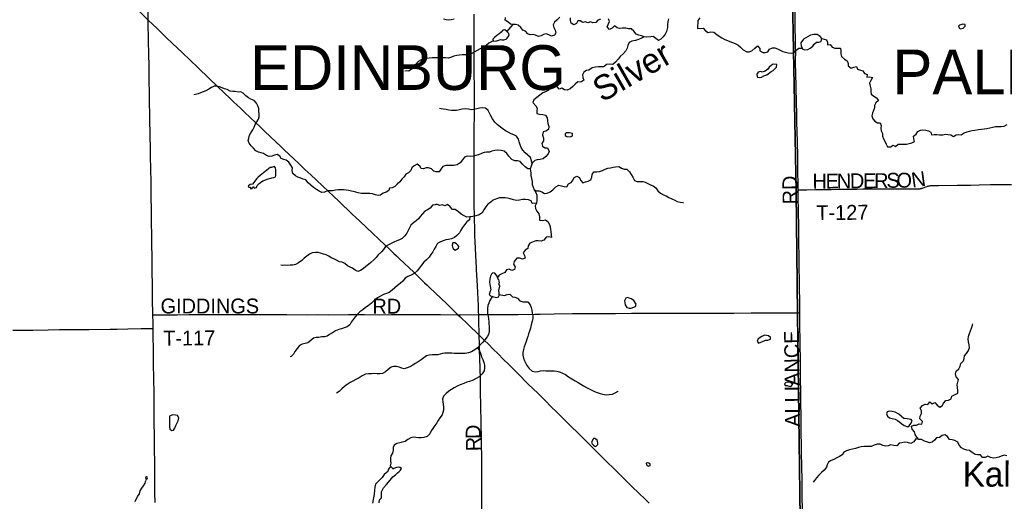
# Model space of a CAD drawing. Header units: feet. Extents: x 2113747 to 2516209, y 960708 to 1356798.
# Tile 209 of 253: x 2339271 to 2359090, y 1121601 to 1131297. Entities that reach past the tile are written whole.
import ezdxf

# ---------------------------------------------------------------- set-up
doc = ezdxf.new("R2010")
doc.units = ezdxf.units.FT
doc.header["$LTSCALE"] = 50
doc.header["$MEASUREMENT"] = 0
doc.linetypes.add('OhDOT_USTN3', pattern=[0.22, 0.165, -0.055])
for name, color, linetype in [('0_Xref', 7, 'Continuous'), ('GM_X_County_Road', 3, 'Continuous'), ('GM_X_County_Road_Text', 3, 'Continuous'), ('GM_X_Minor_Lake', 5, 'Continuous'), ('GM_X_Minor_River', 5, 'Continuous'), ('GM_X_Minor_River_Text', 5, 'Continuous'), ('GM_X_State_Route', 1, 'Continuous'), ('GM_X_Township', 251, 'OhDOT_USTN3'), ('GM_X_Township_Road', 4, 'Continuous'), ('GM_X_Township_Road_Text', 4, 'Continuous'), ('GM_X_Township_Text', 251, 'Continuous')]:
    doc.layers.add(name, color=color, linetype=linetype)
doc.styles.add('Styledgn030', font='dgn030.shx')
doc.styles.add('Styledgn031', font='dgn031.shx')

# ---------------------------------------------------------------- blocks, each defined once
blk = doc.blocks.new('POR')
at = {"layer": 'GM_X_County_Road', "flags": 128}
for points in [[(2341858, 1131289), (2341855, 1131391), (2341852, 1131540), (2341851, 1131769), (2341847, 1131942)], [(2354941, 1127874), (2354938, 1128011), (2354937, 1128215), (2354932, 1128550), (2354926, 1128841), (2354921, 1129048), (2354916, 1129225), (2354912, 1129415), (2354910, 1129622), (2354903, 1129940), (2354893, 1130225), (2354887, 1130409), (2354888, 1130484), (2354892, 1130641), (2354890, 1130759), (2354884, 1130923), (2354882, 1131104), (2354879, 1131471), (2354875, 1131877), (2354873, 1131944)], [(2354974, 1125395), (2354972, 1125565), (2354968, 1125958), (2354960, 1126401), (2354953, 1126936), (2354951, 1127143), (2354943, 1127730), (2354941, 1127874)], [(2355072, 1118594), (2355068, 1118733), (2355064, 1118931), (2355062, 1119065), (2355057, 1119262), (2355052, 1119540), (2355046, 1119967), (2355043, 1120102), (2355040, 1120292), (2355036, 1120671), (2355034, 1120824), (2355029, 1121145), (2355026, 1121447), (2355023, 1121674), (2355021, 1121818), (2355018, 1121999), (2355012, 1122326), (2355009, 1122559), (2354995, 1123747), (2354989, 1124140), (2354986, 1124406), (2354982, 1124797), (2354977, 1125177), (2354974, 1125395)]]:
    blk.add_lwpolyline(points, dxfattribs=at)
at = {"layer": 'GM_X_Minor_Lake'}
for p, q in [((2358218, 1131194), (2358190, 1131184)), ((2349082, 1130926), (2349115, 1130971)), ((2355263, 1130806), (2355308, 1130847)), ((2354308, 1130187), (2354399, 1130251)), ((2350287, 1128943), (2350359, 1128936)), ((2344311, 1128321), (2344111, 1128162)), ((2348088, 1126760), (2348064, 1126787)), ((2348805, 1125719), (2348875, 1125707)), ((2351579, 1125492), (2351664, 1125524)), ((2354284, 1124843), (2354328, 1124848)), ((2354734, 1123924), (2354767, 1123918)), ((2342289, 1123313), (2342283, 1123152)), ((2357178, 1123122), (2357209, 1123165)), ((2350822, 1122863), (2350781, 1122792)), ((2351943, 1122313), (2351960, 1122323)), ((2341802, 1122079), (2341810, 1122047)), ((2346528, 1122042), (2346433, 1121948))]:
    blk.add_line(p, q, dxfattribs=at)
at = {"layer": 'GM_X_Minor_Lake', "flags": 128}
for points in [[(2349115, 1130971), (2349121, 1130987), (2349114, 1131019), (2349069, 1131065), (2349036, 1131092), (2348996, 1131089), (2348965, 1131048), (2348914, 1131009), (2348877, 1130976), (2348829, 1130937), (2348794, 1130906), (2348798, 1130874), (2348851, 1130863), (2348912, 1130887), (2348948, 1130896), (2348976, 1130892), (2349018, 1130893), (2349062, 1130906), (2349082, 1130926)], [(2358190, 1131184), (2358182, 1131179), (2358170, 1131165), (2358179, 1131135), (2358203, 1131116), (2358263, 1131127), (2358304, 1131170), (2358300, 1131198), (2358256, 1131207), (2358218, 1131194)], [(2355308, 1130847), (2355355, 1130844), (2355406, 1130857), (2355415, 1130920), (2355386, 1130959), (2355321, 1131000), (2355257, 1130997), (2355186, 1130983), (2355140, 1130958), (2355045, 1130904), (2354992, 1130831), (2355002, 1130763), (2355033, 1130707), (2355077, 1130690), (2355137, 1130699), (2355185, 1130724), (2355234, 1130766), (2355263, 1130806)], [(2354399, 1130251), (2354440, 1130276), (2354462, 1130298), (2354501, 1130341), (2354510, 1130398), (2354440, 1130402), (2354396, 1130377), (2354359, 1130339), (2354330, 1130298), (2354275, 1130259), (2354215, 1130239), (2354187, 1130251), (2354133, 1130244), (2354107, 1130203), (2354112, 1130153), (2354125, 1130137), (2354159, 1130134), (2354201, 1130139), (2354248, 1130164), (2354308, 1130187)], [(2350359, 1128936), (2350397, 1128961), (2350400, 1129005), (2350339, 1129022), (2350273, 1129017), (2350252, 1128998), (2350250, 1128964), (2350287, 1128943)], [(2344111, 1128162), (2344073, 1128124), (2344041, 1128103), (2344020, 1128067), (2343982, 1128021), (2343957, 1127984), (2343913, 1127978), (2343875, 1127955), (2343871, 1127939), (2343886, 1127923), (2343916, 1127925), (2343918, 1127905), (2343926, 1127889), (2343950, 1127898), (2343954, 1127918), (2343975, 1127938), (2343990, 1127906), (2344036, 1127919), (2344053, 1127957), (2344093, 1127998), (2344118, 1128022), (2344164, 1128051), (2344206, 1128069), (2344252, 1128084), (2344269, 1128094), (2344325, 1128107), (2344347, 1128111), (2344385, 1128120), (2344417, 1128136), (2344429, 1128158), (2344428, 1128183), (2344426, 1128211), (2344428, 1128241), (2344425, 1128275), (2344421, 1128313), (2344400, 1128345), (2344339, 1128324), (2344311, 1128321)], [(2348064, 1126787), (2348028, 1126804), (2347986, 1126803), (2347977, 1126757), (2347983, 1126717), (2347994, 1126693), (2348035, 1126660), (2348070, 1126675), (2348100, 1126699), (2348107, 1126730), (2348088, 1126760)], [(2348875, 1125707), (2348909, 1125716), (2348922, 1125744), (2348921, 1125796), (2348918, 1125844), (2348936, 1125933), (2348913, 1125977), (2348929, 1126009), (2348916, 1126057), (2348893, 1126089), (2348882, 1126131), (2348835, 1126194), (2348797, 1126199), (2348769, 1126171), (2348748, 1126136), (2348733, 1126078), (2348726, 1126013), (2348738, 1125935), (2348755, 1125861), (2348744, 1125829), (2348721, 1125764), (2348748, 1125741), (2348774, 1125729), (2348805, 1125719)], [(2351664, 1125524), (2351680, 1125568), (2351634, 1125645), (2351577, 1125676), (2351505, 1125707), (2351469, 1125688), (2351448, 1125638), (2351455, 1125560), (2351489, 1125502), (2351539, 1125487), (2351579, 1125492)], [(2354328, 1124848), (2354385, 1124863), (2354381, 1124901), (2354342, 1124935), (2354262, 1124943), (2354212, 1124916), (2354137, 1124870), (2354116, 1124824), (2354145, 1124788), (2354208, 1124809), (2354284, 1124843)], [(2354767, 1123918), (2354793, 1123914), (2354836, 1123957), (2354789, 1123996), (2354733, 1124001), (2354693, 1123990), (2354668, 1123966), (2354680, 1123932), (2354718, 1123930), (2354734, 1123924)], [(2357209, 1123165), (2357225, 1123190), (2357232, 1123216), (2357212, 1123247), (2357133, 1123264), (2357069, 1123271), (2357018, 1123308), (2356965, 1123353), (2356892, 1123398), (2356832, 1123410), (2356770, 1123417), (2356732, 1123402), (2356717, 1123364), (2356738, 1123316), (2356776, 1123285), (2356833, 1123266), (2356895, 1123253), (2356940, 1123226), (2356990, 1123193), (2357025, 1123163), (2357072, 1123128), (2357145, 1123098), (2357178, 1123122)], [(2342283, 1123152), (2342284, 1123104), (2342294, 1123052), (2342332, 1123028), (2342368, 1123037), (2342392, 1123077), (2342413, 1123128), (2342439, 1123182), (2342458, 1123220), (2342477, 1123283), (2342445, 1123331), (2342405, 1123338), (2342347, 1123343), (2342319, 1123329), (2342289, 1123313)], [(2350781, 1122792), (2350788, 1122770), (2350796, 1122756), (2350822, 1122735), (2350845, 1122713), (2350867, 1122704), (2350883, 1122718), (2350908, 1122745), (2350908, 1122771), (2350901, 1122811), (2350895, 1122835), (2350870, 1122854), (2350850, 1122866), (2350822, 1122863)], [(2351960, 1122323), (2351964, 1122330), (2351962, 1122352), (2351933, 1122368), (2351903, 1122377), (2351881, 1122366), (2351886, 1122336), (2351902, 1122321), (2351929, 1122311), (2351943, 1122313)], [(2346433, 1121948), (2346416, 1121886), (2346412, 1121830), (2346408, 1121736), (2346389, 1121637), (2346372, 1121563)], [(2346509, 1121574), (2346513, 1121631), (2346554, 1121669), (2346552, 1121733), (2346555, 1121792), (2346592, 1121872), (2346657, 1121939), (2346726, 1122024), (2346783, 1122091), (2346835, 1122132), (2346878, 1122175), (2346910, 1122201), (2346933, 1122231), (2346955, 1122264), (2346923, 1122279), (2346887, 1122289), (2346853, 1122285), (2346799, 1122260), (2346781, 1122248), (2346769, 1122274), (2346749, 1122293), (2346723, 1122285), (2346707, 1122271), (2346693, 1122247), (2346678, 1122204), (2346644, 1122172), (2346609, 1122139), (2346567, 1122083), (2346528, 1122042)], [(2341810, 1122047), (2341823, 1122044), (2341836, 1122056), (2341845, 1122071), (2341838, 1122085), (2341822, 1122091), (2341802, 1122079)]]:
    blk.add_lwpolyline(points, dxfattribs=at)
at = {"layer": 'GM_X_Minor_River', "flags": 128}
for points in [[(2352333, 1131312), (2352316, 1131262), (2352307, 1131193), (2352308, 1131143), (2352288, 1131058), (2352265, 1131008)], [(2352963, 1131335), (2352918, 1131280), (2352924, 1131225), (2352915, 1131173), (2352916, 1131123), (2353028, 1131125), (2353075, 1131072), (2353129, 1131041), (2353181, 1131054), (2353246, 1131043), (2353300, 1131002), (2353353, 1130965), (2353404, 1130934), (2353463, 1130899), (2353515, 1130876), (2353566, 1130857), (2353616, 1130836), (2353671, 1130815), (2353723, 1130794), (2353778, 1130743), (2353831, 1130689), (2353904, 1130649), (2353954, 1130648), (2354006, 1130673), (2354067, 1130726), (2354120, 1130771), (2354167, 1130718), (2354168, 1130668), (2354229, 1130637), (2354279, 1130636), (2354331, 1130651), (2354366, 1130702), (2354422, 1130729), (2354474, 1130728), (2354526, 1130711), (2354579, 1130684), (2354631, 1130659), (2354688, 1130644), (2354742, 1130633), (2354800, 1130626), (2354856, 1130630), (2354901, 1130685), (2354954, 1130724), (2355005, 1130721), (2355025, 1130721)], [(2351839, 1130955), (2351787, 1130972), (2351732, 1130987), (2351682, 1131008), (2351633, 1131067), (2351580, 1131112), (2351522, 1131113), (2351469, 1131126), (2351407, 1131125), (2351347, 1131120), (2351297, 1131133), (2351246, 1131172), (2351195, 1131129), (2351143, 1131100), (2351094, 1131151), (2351119, 1131202), (2351140, 1131258), (2351123, 1131314)], [(2350961, 1131305), (2350905, 1131290), (2350866, 1131239), (2350810, 1131236), (2350760, 1131257), (2350708, 1131234), (2350656, 1131253), (2350604, 1131242), (2350553, 1131271), (2350503, 1131274), (2350476, 1131221), (2350424, 1131194), (2350374, 1131229), (2350355, 1131283), (2350360, 1131333)], [(2350143, 1131347), (2350090, 1131296), (2350037, 1131246), (2350008, 1131194), (2350023, 1131142), (2350050, 1131088), (2350065, 1131034), (2350036, 1130983), (2349978, 1130964), (2349922, 1130991), (2349871, 1131014), (2349817, 1130999), (2349764, 1130972), (2349712, 1130959), (2349655, 1130984), (2349603, 1130999), (2349549, 1130994), (2349497, 1131015), (2349452, 1131068), (2349399, 1131087), (2349358, 1131143), (2349307, 1131190), (2349253, 1131203), (2349199, 1131202), (2349148, 1131205), (2349095, 1131254), (2349043, 1131289), (2349052, 1131339)], [(2348013, 1131309), (2347957, 1131295), (2347905, 1131286), (2347855, 1131293), (2347804, 1131308)], [(2349199, 1131202), (2349147, 1131150), (2349112, 1131098), (2349075, 1131058)], [(2352265, 1131008), (2352226, 1130955), (2352179, 1130904), (2352127, 1130880), (2352076, 1130920), (2352023, 1130957), (2351972, 1130950), (2351892, 1130944), (2351839, 1130955), (2351786, 1130922), (2351728, 1130901), (2351666, 1130881), (2351591, 1130862), (2351539, 1130837), (2351512, 1130778), (2351499, 1130723), (2351474, 1130669), (2351415, 1130613), (2351358, 1130558), (2351315, 1130501), (2351261, 1130442), (2351209, 1130396), (2351141, 1130401), (2351085, 1130392), (2351028, 1130347), (2350974, 1130350), (2350920, 1130351), (2350854, 1130339), (2350792, 1130330), (2350729, 1130280), (2350677, 1130273), (2350626, 1130238), (2350599, 1130188), (2350608, 1130134), (2350625, 1130080), (2350565, 1130040), (2350505, 1130047), (2350450, 1130000), (2350403, 1129949), (2350350, 1129904), (2350294, 1129878), (2350240, 1129887), (2350183, 1129916), (2350132, 1129899), (2350082, 1129957), (2350022, 1129977), (2349967, 1129926), (2349914, 1129877), (2349852, 1129848), (2349801, 1129822), (2349739, 1129777), (2349680, 1129730), (2349623, 1129684), (2349600, 1129628), (2349658, 1129565), (2349689, 1129513), (2349680, 1129461), (2349679, 1129406), (2349737, 1129394), (2349799, 1129391), (2349854, 1129374), (2349885, 1129322), (2349892, 1129264), (2349899, 1129210), (2349924, 1129150), (2349915, 1129084), (2349862, 1129053), (2349808, 1129042), (2349795, 1128981), (2349815, 1128911), (2349812, 1128859), (2349779, 1128804), (2349792, 1128752), (2349843, 1128717), (2349897, 1128716), (2349930, 1128645), (2349911, 1128594), (2349864, 1128543), (2349805, 1128496), (2349747, 1128482), (2349689, 1128473), (2349637, 1128460), (2349586, 1128407), (2349567, 1128348), (2349549, 1128292), (2349556, 1128214), (2349557, 1128161), (2349574, 1128102), (2349586, 1128038), (2349587, 1127977), (2349604, 1127926), (2349629, 1127874), (2349660, 1127818), (2349677, 1127766), (2349680, 1127716), (2349683, 1127660), (2349672, 1127606), (2349645, 1127551), (2349650, 1127499), (2349678, 1127443), (2349721, 1127390)], [(2355415, 1130920), (2355512, 1130893), (2355533, 1130842), (2355528, 1130791), (2355582, 1130801), (2355627, 1130747), (2355681, 1130726), (2355734, 1130723), (2355790, 1130722), (2355799, 1130662), (2355796, 1130612), (2355813, 1130554), (2355872, 1130505), (2355925, 1130472), (2355946, 1130418), (2355947, 1130368), (2356004, 1130321), (2356060, 1130344), (2356117, 1130356), (2356136, 1130302), (2356193, 1130281), (2356243, 1130268), (2356276, 1130216), (2356327, 1130195), (2356322, 1130141), (2356382, 1130146), (2356436, 1130131), (2356405, 1130074), (2356376, 1130019), (2356392, 1129961), (2356405, 1129908), (2356400, 1129853), (2356407, 1129799), (2356462, 1129756), (2356514, 1129727), (2356558, 1129670), (2356506, 1129625), (2356477, 1129572), (2356474, 1129520), (2356459, 1129467), (2356440, 1129414), (2356421, 1129360), (2356445, 1129304), (2356486, 1129251), (2356540, 1129224), (2356590, 1129221), (2356614, 1129167), (2356607, 1129111), (2356614, 1129061), (2356639, 1129009), (2356638, 1128955), (2356655, 1128901), (2356686, 1128849), (2356709, 1128794), (2356740, 1128740), (2356796, 1128735), (2356852, 1128770), (2356902, 1128743), (2356953, 1128794), (2357014, 1128788), (2357066, 1128789), (2357122, 1128792), (2357176, 1128805), (2357227, 1128818), (2357279, 1128845), (2357268, 1128901), (2357263, 1128951), (2357316, 1128994), (2357349, 1129047), (2357401, 1129072), (2357453, 1129079), (2357509, 1129072), (2357561, 1129059), (2357612, 1129036), (2357625, 1128982), (2357681, 1128986), (2357735, 1128985), (2357785, 1128976), (2357851, 1128979), (2357905, 1128992), (2357961, 1128987), (2358015, 1128976), (2358068, 1128943), (2358120, 1128976), (2358171, 1128985), (2358224, 1128982), (2358279, 1129018), (2358339, 1129041), (2358390, 1129052), (2358442, 1129065), (2358498, 1129070), (2358570, 1129084), (2358628, 1129095), (2358684, 1129100), (2358736, 1129107), (2358796, 1129120), (2358858, 1129133), (2358915, 1129147), (2358967, 1129150), (2359028, 1129147), (2359085, 1129156)], [(2348802, 1130874), (2348711, 1130825), (2348658, 1130779), (2348599, 1130746), (2348537, 1130711), (2348478, 1130675), (2348420, 1130642), (2348359, 1130613), (2348293, 1130593), (2348237, 1130588), (2348177, 1130587), (2348125, 1130584), (2348071, 1130577), (2348011, 1130566), (2347960, 1130545), (2347902, 1130525), (2347844, 1130528), (2347789, 1130529), (2347737, 1130536), (2347691, 1130532), (2347630, 1130531)], [(2359085, 1129156), (2359145, 1129185)], [(2347630, 1130531), (2347570, 1130530), (2347512, 1130523), (2347458, 1130513), (2347402, 1130500), (2347350, 1130489), (2347293, 1130456), (2347242, 1130404), (2347204, 1130353), (2347155, 1130302), (2347101, 1130263), (2347047, 1130265), (2347021, 1130264)], [(2343559, 1129854), (2343504, 1129860), (2343450, 1129895), (2343396, 1129908), (2343344, 1129926), (2343291, 1129943), (2343237, 1129957), (2343185, 1129956), (2343134, 1129933), (2343078, 1129898), (2343018, 1129864), (2342965, 1129843), (2342913, 1129822), (2342861, 1129806), (2342807, 1129793), (2342779, 1129782)], [(2347657, 1128236), (2347609, 1128249), (2347557, 1128298), (2347502, 1128317), (2347450, 1128314), (2347399, 1128294), (2347349, 1128299), (2347324, 1128351), (2347272, 1128386), (2347214, 1128358), (2347162, 1128313), (2347145, 1128260), (2347094, 1128212), (2347042, 1128189), (2347011, 1128136), (2346963, 1128086), (2346922, 1128033), (2346870, 1127988), (2346819, 1127942), (2346767, 1127913), (2346715, 1127908), (2346698, 1127858), (2346644, 1127823), (2346587, 1127804), (2346535, 1127766), (2346483, 1127755), (2346433, 1127768), (2346375, 1127794), (2346321, 1127797), (2346259, 1127796), (2346203, 1127798), (2346141, 1127795), (2346087, 1127814), (2346036, 1127826), (2345984, 1127839), (2345892, 1127860), (2345840, 1127865), (2345786, 1127869), (2345736, 1127872), (2345684, 1127869), (2345626, 1127867), (2345566, 1127850), (2345514, 1127849), (2345464, 1127852), (2345407, 1127822), (2345353, 1127821), (2345298, 1127844), (2345244, 1127878), (2345185, 1127919), (2345131, 1127965), (2345080, 1128012), (2345030, 1128074), (2344979, 1128085), (2344929, 1128107), (2344869, 1128128), (2344819, 1128157), (2344768, 1128203), (2344753, 1128263), (2344761, 1128315), (2344728, 1128371), (2344687, 1128426), (2344635, 1128468), (2344585, 1128481), (2344533, 1128501), (2344504, 1128552), (2344452, 1128582), (2344398, 1128573), (2344346, 1128550), (2344294, 1128546), (2344238, 1128565), (2344179, 1128601), (2344129, 1128614), (2344075, 1128631), (2344023, 1128655), (2343980, 1128708), (2343930, 1128758), (2343887, 1128810), (2343870, 1128863), (2343882, 1128914), (2343899, 1128970), (2343924, 1129021), (2343966, 1129079), (2343987, 1129136), (2344008, 1129190), (2344044, 1129241), (2344077, 1129293), (2344091, 1129344), (2344092, 1129394), (2344083, 1129454), (2344083, 1129512), (2344066, 1129566), (2344039, 1129618), (2343989, 1129673), (2343926, 1129700), (2343874, 1129726), (2343824, 1129767), (2343769, 1129817), (2343719, 1129844), (2343667, 1129840), (2343611, 1129849), (2343559, 1129854)], [(2349586, 1128407), (2349575, 1128459), (2349552, 1128521), (2349499, 1128570), (2349444, 1128615), (2349395, 1128668), (2349368, 1128724), (2349345, 1128780), (2349327, 1128835), (2349312, 1128893), (2349271, 1128949), (2349215, 1128976), (2349164, 1128999), (2349103, 1129034), (2349051, 1129061), (2349000, 1129092), (2348949, 1129131), (2348884, 1129184), (2348837, 1129237), (2348789, 1129302), (2348756, 1129362), (2348729, 1129416), (2348700, 1129467), (2348645, 1129514), (2348585, 1129523), (2348523, 1129516), (2348471, 1129505), (2348409, 1129490), (2348357, 1129485), (2348303, 1129494), (2348237, 1129502), (2348179, 1129499), (2348123, 1129480), (2348065, 1129471), (2348013, 1129472), (2347963, 1129471), (2347911, 1129476), (2347854, 1129487), (2347804, 1129496), (2347752, 1129501), (2347720, 1129506)], [(2349549, 1128292), (2349496, 1128295), (2349446, 1128334), (2349394, 1128387), (2349345, 1128440), (2349289, 1128453), (2349235, 1128456), (2349180, 1128481), (2349119, 1128552), (2349074, 1128606), (2349023, 1128653), (2348960, 1128666), (2348896, 1128670), (2348832, 1128661), (2348776, 1128648), (2348725, 1128633), (2348669, 1128630), (2348617, 1128623), (2348565, 1128603), (2348509, 1128576), (2348454, 1128561), (2348402, 1128550), (2348344, 1128545), (2348278, 1128548), (2348222, 1128530), (2348181, 1128473), (2348134, 1128416), (2348075, 1128375), (2348007, 1128364), (2347955, 1128362), (2347899, 1128365), (2347847, 1128364), (2347787, 1128345), (2347748, 1128290), (2347711, 1128237), (2347657, 1128236)], [(2349629, 1127874), (2349679, 1127853), (2349729, 1127854), (2349782, 1127833), (2349837, 1127798), (2349889, 1127805), (2349948, 1127830), (2350002, 1127871), (2350060, 1127933), (2350124, 1127966), (2350176, 1127955), (2350232, 1127940), (2350287, 1127929), (2350316, 1127990), (2350371, 1128019), (2350412, 1128070), (2350433, 1128123), (2350487, 1128148), (2350537, 1128121), (2350557, 1128065), (2350608, 1128016), (2350659, 1128033), (2350713, 1128046), (2350769, 1128073), (2350786, 1128130), (2350795, 1128180), (2350830, 1128233), (2350886, 1128232), (2350940, 1128241), (2351001, 1128262), (2351053, 1128290), (2351106, 1128309), (2351162, 1128318), (2351214, 1128325), (2351266, 1128338), (2351328, 1128341), (2351381, 1128306), (2351437, 1128289), (2351489, 1128288), (2351543, 1128231), (2351576, 1128180), (2351611, 1128124), (2351644, 1128058), (2351697, 1128037), (2351757, 1128039), (2351811, 1128042), (2351863, 1128023), (2351914, 1127998), (2351970, 1127971), (2352021, 1127950), (2352076, 1127912), (2352117, 1127855), (2352170, 1127804), (2352229, 1127771), (2352283, 1127748), (2352338, 1127719), (2352397, 1127692), (2352455, 1127663), (2352506, 1127634), (2352566, 1127621), (2352618, 1127616), (2352634, 1127618)], [(2347648, 1127576), (2347633, 1127571), (2347581, 1127560), (2347532, 1127501), (2347479, 1127468), (2347425, 1127440), (2347376, 1127387), (2347334, 1127336), (2347301, 1127286), (2347249, 1127251), (2347196, 1127206), (2347144, 1127161), (2347117, 1127109), (2347090, 1127052), (2347064, 1127002), (2347021, 1126947), (2346967, 1126895), (2346914, 1126866), (2346862, 1126843), (2346802, 1126818), (2346747, 1126791), (2346693, 1126765), (2346633, 1126730), (2346592, 1126673), (2346555, 1126621), (2346488, 1126562), (2346446, 1126511), (2346397, 1126460), (2346341, 1126407), (2346290, 1126369), (2346238, 1126326), (2346187, 1126283), (2346129, 1126250), (2346078, 1126228), (2346023, 1126257), (2345973, 1126292), (2345921, 1126318), (2345870, 1126345), (2345816, 1126387), (2345763, 1126414), (2345705, 1126424), (2345649, 1126459), (2345597, 1126486), (2345542, 1126506), (2345492, 1126539), (2345442, 1126561), (2345383, 1126580), (2345327, 1126595), (2345277, 1126611), (2345223, 1126610), (2345161, 1126601), (2345103, 1126578), (2345052, 1126538), (2344998, 1126495), (2344947, 1126448), (2344884, 1126401), (2344820, 1126372), (2344768, 1126356), (2344714, 1126353), (2344662, 1126352), (2344610, 1126358), (2344558, 1126351), (2344528, 1126355)], [(2349672, 1127606), (2349586, 1127598), (2349563, 1127650), (2349511, 1127673), (2349453, 1127678), (2349392, 1127676), (2349331, 1127667), (2349271, 1127660), (2349208, 1127669), (2349144, 1127690), (2349092, 1127703), (2349041, 1127708), (2348929, 1127709), (2348865, 1127694), (2348804, 1127663), (2348753, 1127624), (2348695, 1127582), (2348656, 1127531), (2348613, 1127470), (2348577, 1127411), (2348517, 1127366), (2348452, 1127347), (2348394, 1127335), (2348332, 1127326), (2348272, 1127319), (2348215, 1127348), (2348156, 1127385), (2348105, 1127432), (2348039, 1127473), (2347980, 1127478), (2347935, 1127531), (2347882, 1127574), (2347831, 1127547), (2347780, 1127568), (2347726, 1127559), (2347672, 1127580), (2347648, 1127576)], [(2348332, 1127326), (2348325, 1127266), (2348272, 1127227), (2348225, 1127169), (2348186, 1127112), (2348151, 1127060), (2348122, 1127005), (2348073, 1126950), (2348020, 1126910), (2347960, 1126885), (2347902, 1126872), (2347848, 1126865), (2347795, 1126848), (2347743, 1126827), (2347689, 1126799)], [(2349721, 1127390), (2349736, 1127328), (2349737, 1127258), (2349791, 1127257), (2349853, 1127270), (2349906, 1127231), (2349940, 1127155), (2349957, 1127083), (2349962, 1127029), (2349971, 1126967), (2349978, 1126913), (2349922, 1126924), (2349868, 1126917), (2349823, 1126860), (2349770, 1126839), (2349709, 1126844), (2349659, 1126847), (2349590, 1126819), (2349538, 1126796), (2349509, 1126745), (2349496, 1126691), (2349443, 1126660), (2349408, 1126603), (2349431, 1126549), (2349446, 1126497), (2349394, 1126478), (2349340, 1126497), (2349278, 1126494), (2349221, 1126428), (2349212, 1126374), (2349245, 1126321), (2349232, 1126270), (2349178, 1126247), (2349126, 1126272), (2349070, 1126261), (2349035, 1126206), (2348977, 1126183), (2348922, 1126152), (2348888, 1126108)], [(2347689, 1126799), (2347677, 1126787), (2347649, 1126733), (2347614, 1126680), (2347587, 1126623), (2347549, 1126569), (2347510, 1126518), (2347457, 1126461), (2347405, 1126413), (2347358, 1126358), (2347318, 1126305), (2347271, 1126243), (2347212, 1126188), (2347148, 1126153), (2347083, 1126126), (2347029, 1126091), (2346980, 1126034), (2346928, 1125988), (2346877, 1125945), (2346821, 1125896), (2346766, 1125851), (2346709, 1125808), (2346655, 1125782), (2346593, 1125767), (2346531, 1125734), (2346474, 1125697), (2346418, 1125660), (2346349, 1125593), (2346284, 1125538), (2346230, 1125500), (2346177, 1125457), (2346117, 1125414), (2346062, 1125365), (2346023, 1125312), (2345981, 1125260), (2345946, 1125209), (2345914, 1125157), (2345859, 1125116), (2345805, 1125095), (2345749, 1125074), (2345692, 1125058), (2345628, 1125035), (2345564, 1124994), (2345509, 1124959), (2345457, 1124924), (2345405, 1124914), (2345351, 1124911), (2345288, 1124902), (2345236, 1124900), (2345182, 1124885), (2345128, 1124838), (2345069, 1124791), (2345017, 1124778), (2344955, 1124766), (2344900, 1124735), (2344858, 1124680), (2344809, 1124619), (2344784, 1124565), (2344732, 1124520), (2344716, 1124508)], [(2348922, 1125767), (2349030, 1125748), (2349082, 1125767), (2349138, 1125770), (2349189, 1125721), (2349239, 1125712), (2349292, 1125689), (2349335, 1125636), (2349395, 1125617), (2349499, 1125619), (2349549, 1125558), (2349564, 1125504), (2349577, 1125450), (2349586, 1125392), (2349597, 1125334), (2349598, 1125284), (2349589, 1125225), (2349567, 1125153), (2349550, 1125088), (2349533, 1125030), (2349514, 1124971), (2349501, 1124921), (2349482, 1124868), (2349465, 1124817), (2349446, 1124763), (2349425, 1124710), (2349414, 1124660), (2349401, 1124595), (2349400, 1124545), (2349410, 1124485), (2349431, 1124429), (2349460, 1124378), (2349487, 1124326), (2349528, 1124275), (2349583, 1124222), (2349645, 1124211), (2349705, 1124216), (2349757, 1124227), (2349811, 1124234), (2349861, 1124231), (2349915, 1124230), (2349974, 1124229), (2350026, 1124228), (2350080, 1124223), (2350138, 1124211), (2350199, 1124184), (2350256, 1124153), (2350320, 1124108), (2350385, 1124065), (2350454, 1124024), (2350511, 1123993), (2350621, 1123927), (2350679, 1123892), (2350734, 1123865), (2350843, 1123813), (2350896, 1123790), (2350954, 1123771), (2351008, 1123756), (2351073, 1123747), (2351135, 1123749), (2351201, 1123760), (2351258, 1123787), (2351316, 1123820), (2351316, 1123822)], [(2348780, 1125727), (2348736, 1125646), (2348711, 1125593), (2348696, 1125543), (2348685, 1125486), (2348684, 1125432), (2348689, 1125380), (2348698, 1125328), (2348705, 1125278), (2348712, 1125224), (2348717, 1125174), (2348720, 1125124), (2348719, 1125072), (2348718, 1125017), (2348707, 1124961), (2348678, 1124910), (2348635, 1124851), (2348586, 1124796), (2348486, 1124692), (2348431, 1124648), (2348366, 1124609), (2348306, 1124588), (2348240, 1124578), (2348178, 1124577), (2348074, 1124579), (2348024, 1124580), (2347968, 1124583), (2347889, 1124585), (2347831, 1124582), (2347780, 1124575)], [(2357366, 1122843), (2357331, 1122895), (2357296, 1122948), (2357281, 1123002), (2357234, 1123053), (2357220, 1123113), (2357272, 1123136), (2357322, 1123133), (2357378, 1123160), (2357432, 1123156), (2357443, 1123208), (2357392, 1123265), (2357399, 1123315), (2357424, 1123372), (2357421, 1123422), (2357397, 1123476), (2357444, 1123527), (2357500, 1123554), (2357550, 1123549), (2357589, 1123602), (2357640, 1123567), (2357691, 1123594), (2357741, 1123537), (2357792, 1123498), (2357845, 1123527), (2357864, 1123578), (2357911, 1123631), (2357969, 1123638), (2358021, 1123667), (2358036, 1123718), (2358099, 1123749), (2358153, 1123776), (2358157, 1123834), (2358148, 1123892), (2358139, 1123946), (2358156, 1124001), (2358165, 1124051), (2358120, 1124109), (2358107, 1124169), (2358124, 1124219), (2358175, 1124266), (2358200, 1124319), (2358215, 1124375), (2358266, 1124429), (2358283, 1124479), (2358290, 1124530), (2358329, 1124580), (2358372, 1124638), (2358387, 1124698), (2358382, 1124750), (2358372, 1124812), (2358363, 1124866), (2358372, 1124919), (2358391, 1124981), (2358410, 1125036), (2358427, 1125088), (2358448, 1125145), (2358457, 1125177)], [(2347780, 1124575), (2347687, 1124553), (2347579, 1124552), (2347516, 1124541), (2347462, 1124530), (2347406, 1124489), (2347349, 1124447), (2347289, 1124406), (2347234, 1124377), (2347182, 1124342), (2347122, 1124311), (2347071, 1124287), (2347013, 1124270), (2346963, 1124285), (2346907, 1124303), (2346854, 1124318), (2346802, 1124315), (2346749, 1124301), (2346689, 1124258), (2346632, 1124205), (2346576, 1124172), (2346520, 1124166), (2346468, 1124165), (2346414, 1124176), (2346352, 1124167), (2346294, 1124171), (2346230, 1124158), (2346167, 1124125), (2346105, 1124086), (2346040, 1124053), (2345974, 1124020), (2345920, 1123996), (2345865, 1123955), (2345811, 1123916), (2345758, 1123867), (2345701, 1123812), (2345649, 1123780), (2345649, 1123778)], [(2348486, 1124692), (2348525, 1124634), (2348553, 1124564), (2348566, 1124510), (2348591, 1124453), (2348610, 1124395), (2348625, 1124339), (2348629, 1124279), (2348620, 1124227), (2348583, 1124168), (2348522, 1124108), (2348459, 1124071), (2348399, 1124039), (2348325, 1124014), (2348270, 1123997), (2348212, 1123974), (2348136, 1123948), (2348077, 1123919), (2348016, 1123883), (2347960, 1123852), (2347907, 1123817), (2347852, 1123774), (2347801, 1123720), (2347782, 1123660), (2347785, 1123606), (2347796, 1123554), (2347801, 1123494), (2347799, 1123436), (2347790, 1123390), (2347774, 1123341)], [(2347774, 1123341), (2347727, 1123282), (2347693, 1123230), (2347664, 1123179), (2347627, 1123126), (2347589, 1123070), (2347556, 1123017), (2347525, 1122959), (2347471, 1122908), (2347408, 1122885), (2347354, 1122878), (2347300, 1122882), (2347247, 1122889), (2347197, 1122895), (2347142, 1122880), (2347082, 1122847), (2347027, 1122808), (2346973, 1122791), (2346921, 1122781), (2346865, 1122766), (2346811, 1122735), (2346790, 1122683), (2346787, 1122631), (2346773, 1122570), (2346744, 1122520), (2346735, 1122468), (2346737, 1122418), (2346742, 1122367), (2346727, 1122313), (2346733, 1122288)], [(2358813, 1122485), (2358761, 1122510), (2358707, 1122484), (2358653, 1122485), (2358608, 1122539), (2358552, 1122538), (2358500, 1122541), (2358445, 1122582), (2358390, 1122621), (2358336, 1122630), (2358277, 1122651), (2358226, 1122680), (2358183, 1122731), (2358152, 1122789), (2358095, 1122828), (2358039, 1122836), (2357987, 1122847), (2357948, 1122903), (2357895, 1122942), (2357841, 1122927), (2357786, 1122888), (2357726, 1122882), (2357687, 1122831), (2357635, 1122792), (2357584, 1122779), (2357531, 1122798), (2357481, 1122815), (2357422, 1122846), (2357366, 1122843), (2357312, 1122856), (2357267, 1122797), (2357207, 1122768), (2357143, 1122786), (2357089, 1122793), (2357027, 1122778), (2356971, 1122769), (2356924, 1122718), (2356866, 1122723), (2356807, 1122736), (2356755, 1122721), (2356700, 1122711), (2356643, 1122724), (2356589, 1122749), (2356531, 1122750), (2356473, 1122733), (2356411, 1122708), (2356269, 1122705), (2356211, 1122700), (2356157, 1122687), (2356094, 1122667), (2356034, 1122654), (2355972, 1122639), (2355916, 1122617), (2355863, 1122590), (2355828, 1122539), (2355770, 1122502), (2355719, 1122475), (2355661, 1122442), (2355604, 1122421), (2355550, 1122387), (2355523, 1122337), (2355508, 1122286), (2355463, 1122231), (2355408, 1122180), (2355355, 1122131), (2355310, 1122076), (2355267, 1122022), (2355242, 1121986)], [(2359139, 1122517), (2359087, 1122528), (2359029, 1122513), (2358977, 1122490), (2358926, 1122475), (2358870, 1122470), (2358813, 1122485)], [(2341592, 1121595), (2341615, 1121646), (2341651, 1121702), (2341684, 1121755), (2341693, 1121813), (2341727, 1121866), (2341760, 1121916), (2341793, 1121969), (2341809, 1122023), (2341809, 1122017)]]:
    blk.add_lwpolyline(points, dxfattribs=at)
at = {"layer": 'GM_X_State_Route', "flags": 128}
for points in [[(2341135, 1131989), (2341150, 1131974), (2341188, 1131937), (2341284, 1131843), (2341345, 1131784), (2341515, 1131620), (2341603, 1131536), (2341771, 1131374), (2341858, 1131289)], [(2341998, 1121575), (2341994, 1121775), (2341990, 1122142), (2341988, 1122326), (2341986, 1122706), (2341984, 1122837), (2341979, 1123267), (2341977, 1123412), (2341975, 1123727), (2341968, 1124113), (2341965, 1124329), (2341962, 1124648), (2341958, 1124930), (2341956, 1125081), (2341954, 1125196), (2341952, 1125354), (2341946, 1125672), (2341941, 1126016), (2341940, 1126167), (2341937, 1126334), (2341936, 1126485), (2341931, 1126813), (2341928, 1126971), (2341926, 1127200), (2341924, 1127450), (2341920, 1127752), (2341915, 1128001), (2341910, 1128323), (2341905, 1128520), (2341901, 1128743), (2341897, 1128923), (2341889, 1129346), (2341885, 1129668), (2341883, 1129822), (2341879, 1130065), (2341875, 1130291), (2341874, 1130386), (2341871, 1130583), (2341866, 1130892), (2341859, 1131229), (2341858, 1131289)], [(2341858, 1131289), (2341943, 1131208), (2342036, 1131119), (2342144, 1131015), (2342227, 1130935), (2342341, 1130826), (2342546, 1130632), (2342854, 1130337), (2343083, 1130116), (2343247, 1129959), (2343389, 1129823), (2343509, 1129711), (2343577, 1129645), (2343651, 1129575)], [(2343651, 1129575), (2343708, 1129521), (2343798, 1129435), (2344023, 1129223), (2344103, 1129146), (2344199, 1129052), (2344317, 1128942), (2344425, 1128841), (2344522, 1128748), (2344586, 1128687), (2344694, 1128586), (2344773, 1128512), (2344900, 1128390), (2345013, 1128284), (2345128, 1128176), (2345235, 1128075), (2345378, 1127939), (2345480, 1127842), (2345593, 1127737), (2345686, 1127649), (2345767, 1127572), (2345886, 1127459), (2345966, 1127382), (2346038, 1127314), (2346118, 1127241), (2346251, 1127115), (2346621, 1126765), (2346716, 1126675), (2346805, 1126592), (2346854, 1126544), (2346918, 1126482), (2347201, 1126213), (2347345, 1126074), (2347418, 1126003), (2347472, 1125950), (2347510, 1125915), (2347640, 1125793), (2347859, 1125581), (2348006, 1125440), (2348092, 1125357), (2348138, 1125313), (2348290, 1125168), (2348520, 1124945), (2348526, 1124940), (2348620, 1124848), (2348706, 1124762), (2348794, 1124674), (2348908, 1124561), (2348999, 1124470), (2349132, 1124339), (2349298, 1124175), (2349515, 1123956), (2349697, 1123776), (2349840, 1123636), (2349976, 1123499), (2350068, 1123409), (2350297, 1123183), (2350576, 1122906), (2350754, 1122730), (2350965, 1122520), (2351096, 1122391), (2351221, 1122269), (2351366, 1122126), (2351582, 1121915), (2351755, 1121745), (2351839, 1121662), (2351940, 1121563)]]:
    blk.add_lwpolyline(points, dxfattribs=at)
at = {"layer": 'GM_X_Township', "flags": 128}
for points in [[(2354684, 1144590), (2357109, 1144633), (2358256, 1144669), (2362173, 1144744), (2362464, 1144745), (2367687, 1144872), (2373026, 1144962), (2373298, 1144968), (2376850, 1145035), (2381158, 1145150), (2381235, 1140057), (2381269, 1137568), (2381334, 1132856), (2381336, 1132676), (2381343, 1132210), (2381380, 1130882), (2381388, 1130504), (2381409, 1129491), (2381422, 1128859), (2381524, 1123853), (2381544, 1122872), (2381624, 1118858), (2373701, 1118770), (2373456, 1118772), (2368326, 1118723), (2362961, 1118611), (2355016, 1118560), (2354927, 1125372), (2354900, 1127851), (2354823, 1131921), (2354770, 1134464), (2354692, 1139090), (2354716, 1139626), (2354684, 1144590)], [(2328572, 1144328), (2328741, 1144307), (2329035, 1144313), (2331534, 1144358), (2338701, 1144446), (2338848, 1144450), (2341636, 1144534), (2354684, 1144590), (2354716, 1139626), (2354692, 1139090), (2354770, 1134464), (2354823, 1131921), (2354900, 1127851), (2354927, 1125372), (2355016, 1118560), (2354932, 1118559), (2348534, 1118533), (2348258, 1118529), (2341409, 1118380), (2335351, 1118517), (2334911, 1118504), (2328670, 1118495), (2328670, 1119253), (2328663, 1124950), (2328657, 1131227), (2328653, 1134141), (2328651, 1136742), (2328635, 1142304), (2328630, 1142401), (2328612, 1142470), (2328572, 1144328)]]:
    blk.add_lwpolyline(points, dxfattribs=at)
at = {"layer": 'GM_X_Township_Road', "flags": 128}
for points in [[(2348511, 1125359), (2348511, 1125359), (2348508, 1125418), (2348503, 1125540), (2348487, 1125940), (2348468, 1126270), (2348465, 1126307), (2348463, 1126349), (2348462, 1126383), (2348461, 1126416), (2348455, 1126565), (2348441, 1126824), (2348433, 1126948), (2348431, 1126964), (2348430, 1126981), (2348430, 1126997), (2348431, 1127024), (2348429, 1127102), (2348426, 1127275), (2348423, 1127364), (2348420, 1127555), (2348418, 1127750), (2348417, 1127850), (2348417, 1128095), (2348416, 1128202), (2348416, 1128234), (2348416, 1128326), (2348417, 1128382), (2348418, 1128464), (2348419, 1128582), (2348420, 1128693), (2348419, 1128749), (2348419, 1128808), (2348418, 1128893), (2348421, 1129075), (2348421, 1129187), (2348423, 1129282), (2348423, 1129351), (2348424, 1129456), (2348425, 1129597), (2348425, 1129714), (2348424, 1129806), (2348423, 1129986), (2348421, 1130173), (2348421, 1130288), (2348421, 1130406), (2348419, 1130504), (2348418, 1130652), (2348418, 1130804), (2348417, 1130892), (2348418, 1130996), (2348416, 1131239), (2348416, 1131410)], [(2354941, 1127874), (2355019, 1127875), (2355118, 1127875), (2355291, 1127878), (2355393, 1127879), (2355508, 1127881), (2355613, 1127882), (2355751, 1127884), (2355885, 1127886), (2356039, 1127888), (2356118, 1127888), (2356240, 1127889), (2356348, 1127890), (2356594, 1127893), (2356807, 1127893), (2356995, 1127894), (2357197, 1127895), (2357278, 1127895), (2357331, 1127894), (2357368, 1127894), (2357384, 1127894), (2357393, 1127895), (2357402, 1127897), (2357412, 1127899), (2357421, 1127901), (2357431, 1127904), (2357444, 1127908), (2357456, 1127912), (2357509, 1127931), (2357533, 1127939), (2357546, 1127944), (2357559, 1127948), (2357568, 1127950), (2357580, 1127953), (2357590, 1127955), (2357601, 1127956), (2357613, 1127957), (2357625, 1127958), (2357676, 1127959), (2357768, 1127961), (2358138, 1127963), (2358411, 1127968), (2358581, 1127971), (2358808, 1127976), (2359031, 1127978), (2359235, 1127979)], [(2341952, 1125354), (2342010, 1125354), (2342105, 1125354), (2342443, 1125356), (2342683, 1125359), (2342916, 1125361), (2343198, 1125360), (2343368, 1125361), (2343582, 1125361), (2343857, 1125360), (2344126, 1125359), (2344395, 1125359), (2344651, 1125359), (2345042, 1125358), (2345262, 1125359), (2345488, 1125358), (2345888, 1125359), (2346213, 1125359), (2346515, 1125358), (2346758, 1125359), (2346929, 1125359), (2347172, 1125359), (2347319, 1125360), (2347506, 1125360), (2347739, 1125359), (2348092, 1125357)], [(2348092, 1125357), (2348143, 1125357), (2348511, 1125359)], [(2348520, 1124945), (2348519, 1124992), (2348511, 1125209), (2348510, 1125297), (2348511, 1125359)], [(2348511, 1125359), (2348573, 1125360), (2348737, 1125360), (2349022, 1125360), (2349303, 1125365), (2349639, 1125371), (2349747, 1125372), (2350029, 1125373), (2350397, 1125380), (2350817, 1125382), (2350958, 1125382), (2351263, 1125383), (2351588, 1125386), (2351841, 1125386), (2351995, 1125386), (2352182, 1125387), (2352395, 1125387), (2352622, 1125388), (2352783, 1125388), (2353190, 1125389), (2353646, 1125392), (2353994, 1125393), (2354276, 1125393), (2354394, 1125395), (2354719, 1125395), (2354938, 1125395), (2354974, 1125395)], [(2339132, 1125047), (2339536, 1125050), (2339847, 1125054), (2340074, 1125058), (2340349, 1125060), (2340659, 1125062), (2341089, 1125067), (2341230, 1125070), (2341446, 1125073), (2341719, 1125079), (2341912, 1125080), (2341956, 1125081)], [(2348583, 1120728), (2348579, 1120944), (2348578, 1121075), (2348577, 1121242), (2348576, 1121344), (2348576, 1121469), (2348573, 1121744), (2348574, 1121859), (2348572, 1121981), (2348570, 1122342), (2348570, 1122538), (2348568, 1122706), (2348566, 1122857), (2348561, 1123182), (2348554, 1123520), (2348549, 1123811), (2348543, 1124061), (2348538, 1124280), (2348529, 1124664), (2348526, 1124727), (2348523, 1124828), (2348522, 1124878), (2348520, 1124945)]]:
    blk.add_lwpolyline(points, dxfattribs=at)
at = {"layer": 'GM_X_County_Road_Text', "char_height": 300, "attachment_point": 7, "line_spacing_factor": 0.8, "style": 'Styledgn030'}
for s, insert, rotation in [('{\\Fdgn000|c0;\\C256;RD}', (2354927, 1127580), 90.4927), ('{\\Fdgn000|c0;\\C256;ALLIANCE}', (2354984, 1123102), 90.685)]:
    blk.add_mtext(s, dxfattribs=dict(at, insert=insert, rotation=rotation))
at = {"layer": 'GM_X_Minor_River_Text', "char_height": 500.21, "attachment_point": 4, "line_spacing_factor": 0.8, "style": 'Styledgn031'}
for s, insert, rotation in [('{\\Fdgn000|c0;\\C256;Silver}', (2350870, 1129836), 29.9316), ('{\\Fdgn000|c0;\\C256;Kale}', (2358252, 1122144), 359.935)]:
    blk.add_mtext(s, dxfattribs=dict(at, insert=insert, rotation=rotation))
at = {"layer": 'GM_X_Township_Road_Text', "char_height": 300, "attachment_point": 7, "line_spacing_factor": 0.8, "style": 'Styledgn030'}
for s, insert, rotation in [('{\\Fdgn000|c0;\\C256;H}', (2355230, 1127896), 0.4699), ('{\\Fdgn000|c0;\\C256;E}', (2355494, 1127898), 0.4671), ('{\\Fdgn000|c0;\\C256;N}', (2355719, 1127900), 0.4711), ('{\\Fdgn000|c0;\\C256;D}', (2355983, 1127902), 0.4699), ('{\\Fdgn000|c0;\\C256;E}', (2356247, 1127904), 0.4671), ('{\\Fdgn000|c0;\\C256;R}', (2356471, 1127906), 0.4695), ('{\\Fdgn000|c0;\\C256;S}', (2356718, 1127908), 0.4713), ('{\\Fdgn000|c0;\\C256;O}', (2356921, 1127910), 0.5857), ('{\\Fdgn000|c0;\\C256;N}', (2357239, 1127916), 7.8783), ('{\\Fdgn000|c0;\\C256;T-127}', (2355307, 1127261), 0.5617), ('{\\Fdgn000|c0;\\C256;GIDDINGS}', (2342106, 1125379), 0), ('{\\Fdgn000|c0;\\C256;RD}', (2346370, 1125379), 0), ('{\\Fdgn000|c0;\\C256;T-117}', (2342159, 1124736), 0.2791), ('{\\Fdgn000|c0;\\C256;D}', (2348550, 1122857), 90.6084), ('{\\Fdgn000|c0;\\C256;R}', (2348556, 1122613), 91.4091)]:
    blk.add_mtext(s, dxfattribs=dict(at, insert=insert, rotation=rotation))
at = {"layer": 'GM_X_Township_Text', "char_height": 900, "attachment_point": 7, "rotation": 0, "line_spacing_factor": 0.8, "style": 'Styledgn031'}
for s, insert in [('{\\Fdgn000|c0;\\C256;EDINBURG}', (2343911, 1129870)), ('{\\Fdgn000|c0;\\C256;PALMYRA}', (2356840, 1129795))]:
    blk.add_mtext(s, dxfattribs=dict(at, insert=insert))

msp = doc.modelspace()

# ---------------------------------------------------------------- block references
at = {"layer": '0_Xref'}
msp.add_blockref('POR', (0, 0), dxfattribs=at)

doc.saveas('drawing.dxf')
